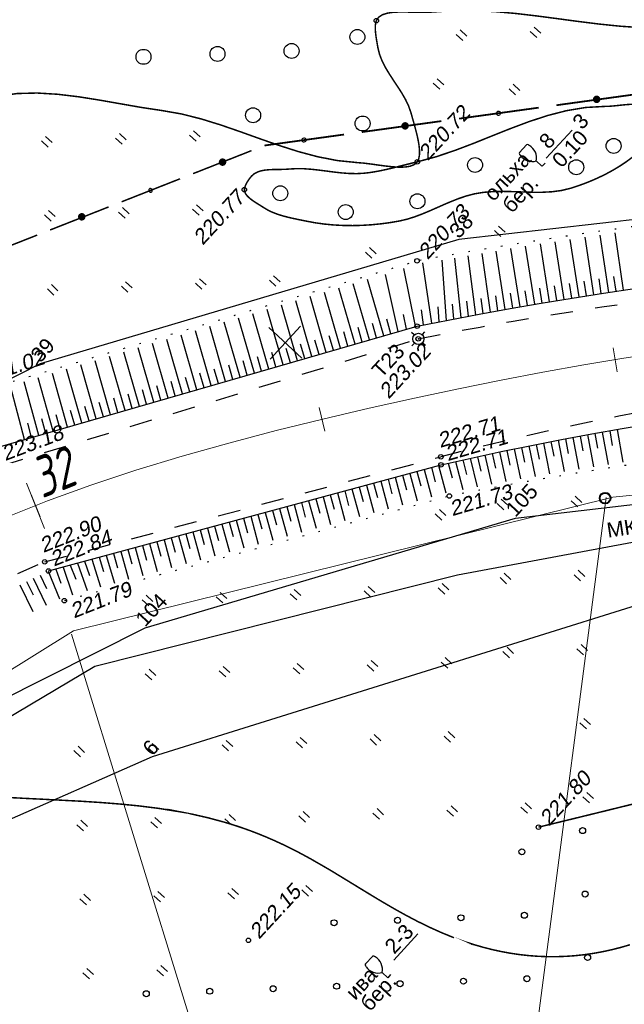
# Model space of a CAD drawing. Header units: millimetres. Extents: x -10 to 1169, y 1 to 1686.
# Tile 33 of 224: x 280 to 321, y 520 to 586. Entities that reach past the tile are written whole.
import ezdxf
from ezdxf.enums import TextEntityAlignment as Align
from ezdxf.lldxf.tags import DXFTag

# ---------------------------------------------------------------- set-up
doc = ezdxf.new("R2010")
doc.units = ezdxf.units.MM
for name, pattern in [('ADOT1', [1, 0, -1]), ('AHIDDEN1', [2, 0.5, -1.5]), ('AHIDDEN2', [3, 1.5, -1.5]), ('CONTI', [0]), ('PHANTOM2', [1.25, 0.625, -0.125, 0.125, -0.125, 0.125, -0.125])]:
    doc.linetypes.add(name, pattern=pattern)
for name, color, linetype in [('CONTURS', 7, 'Continuous'), ('COORDS', 7, 'Continuous'), ('IZOLINES', 32, 'Continuous'), ('PDIGIT', 170, 'Continuous'), ('PICKETS', 7, 'Continuous'), ('STATIONS', 7, 'Continuous'), ('ОБЪЕКТЫ_АВТОДОРОГ', 7, 'Continuous'), ('УЧАСТКИ', 7, 'Continuous')]:
    doc.layers.add(name, color=color, linetype=linetype)
doc.layers.add('СВЯЗЬ', color=170, linetype='Связь', lineweight=30)
doc.styles.add('GPR', font='isocpeui.ttf', dxfattribs={"width": 0.8})
doc.styles.get("Standard").update_dxf_attribs({"font": 'arial.ttf'})
tags = doc.linetypes.add('газ', pattern='A,42.7,-5.08,["Г",Standard,S=2.54,R=0,X=-2.54,Y=-1.27],-3.81', length=51.59).pattern_tags.tags
tags[6] = DXFTag(74, 10)
doc.linetypes.add('Связь', pattern='A,12.5,[130,ltypeshp.shx,S=1,R=-30,X=0,Y=0.9],1,[130,ltypeshp.shx,S=1,R=-30,X=0,Y=0.9],1,[130,ltypeshp.shx,S=1,R=-30,X=0,Y=0.9],4.5', length=19)

# ---------------------------------------------------------------- blocks, each defined once
blk = doc.blocks.new('390_2')
at = {"layer": 'CONTURS', "color": 7}
for p, q in [((0.7, 3.47), (-0.69, 3.47)), ((0, 1.06), (0, 0.03)), ((0.02, 0), (0.58, 0))]:
    blk.add_line(p, q, dxfattribs=at)
at = {"layer": 'CONTURS', "color": 7, "linetype": 'Continuous'}
for centre, radius, start, end in [((1.01, 2.72), 1.95, 167.2459, 239.376), ((-19.94, 7.46), 19.52, 347.2459, 347.6983), ((-0.65, 3.26), 0.22, 101.9408, 167.6983), ((-0.69, 3.45), 0.0195, 90, 101.9408), ((-1.01, 2.72), 1.95, 300.624, 12.7541), ((0.65, 3.26), 0.22, 12.3017, 76.9673), ((19.94, 7.46), 19.52, 192.3017, 192.7541)]:
    blk.add_arc(centre, radius, start, end, dxfattribs=at)
blk = doc.blocks.new('107_1')
at = {"layer": 'CONTURS', "color": 7, "linetype": 'Continuous', "const_width": 0.5}
blk.add_lwpolyline([(-0.25, 0, 1), (0.25, 0, 1)], format="xyb", close=True, dxfattribs=at)
blk = doc.blocks.new('372')
at = {"layer": 'CONTURS'}
blk.add_circle((0, 0), 1, dxfattribs=at)
blk = doc.blocks.new('401')
at = {"layer": 'CONTURS'}
for p, q in [((0, 0), (0, 1.2)), ((0.8, 0), (0.8, 1.2))]:
    blk.add_line(p, q, dxfattribs=at)
blk = doc.blocks.new('373')
at = {"layer": 'CONTURS'}
blk.add_circle((0, 0), 0.4, dxfattribs=at)
blk = doc.blocks.new('5_1')
at = {"layer": 'STATIONS', "color": 7, "linetype": 'Continuous'}
for p, q in [((-0.78, 0), (-1.28, 0)), ((0.01, 0.77), (0.01, 1.26)), ((0.79, 0), (1.3, 0)), ((0.01, -0.77), (0.01, -1.26))]:
    blk.add_line(p, q, dxfattribs=at)
blk.add_circle((0, 0), 0.75, dxfattribs=at)
for p in [(0, 0), (0.76, 0)]:
    blk.add_point(p, dxfattribs=at)
blk = doc.blocks.new('133')
at = {"layer": 'CONTURS', "color": 7, "linetype": 'Continuous', "const_width": 0.2}
for points in [[(-11, 0), (-2, 0)], [(0, 0), (9, 0)]]:
    blk.add_lwpolyline(points, dxfattribs=at)
at = {"layer": 'CONTURS', "color": 7, "linetype": 'Continuous', "const_width": 0.5}
blk.add_lwpolyline([(-6.79, 0, 1), (-6.29, 0, 1)], format="xyb", close=True, dxfattribs=at)
blk = doc.blocks.new('пкк')
at = {"layer": 'ОБЪЕКТЫ_АВТОДОРОГ', "lineweight": 15, "ltscale": 200}
blk.add_line((-0.011, -0.822), (-0.008, 0.805), dxfattribs=at)
blk = doc.blocks.new('пк')
at = {"layer": 'ОБЪЕКТЫ_АВТОДОРОГ', "linetype": 'Continuous', "lineweight": 25, "xscale": 2, "yscale": 2, "zscale": 2}
blk.add_blockref('пкк', (0.003, 0.008), dxfattribs=at)

msp = doc.modelspace()

# ---------------------------------------------------------------- linework, layer by layer
at = {"linetype": 'Continuous', "lineweight": 40}
msp.add_circle((319.2532, 553.99455), 0.36213, dxfattribs=at)
at = {"layer": 'CONTURS', "lineweight": -2}
for p, q in [((320.48, 567.88831), (319.92342, 571.71286)), ((316.52711, 567.27644), (315.91909, 571.12932)), ((317.51442, 567.43526), (316.91787, 571.2785)), ((318.5024, 567.58986), (317.91755, 571.42703)), ((319.49081, 567.74161), (318.92061, 571.57047)), ((311.59994, 566.42658), (311.02874, 570.34814)), ((312.58394, 566.6048), (311.98265, 570.50657)), ((313.56887, 566.77771), (312.95421, 570.66414)), ((314.55425, 566.94807), (313.93534, 570.82145)), ((315.5404, 567.11395), (314.92541, 570.97575)), ((307.67183, 565.68076), (307.08245, 569.70568)), ((308.65135, 565.87369), (308.36264, 569.89328)), ((309.63372, 566.0606), (309.20392, 570.0383)), ((310.61626, 566.24666), (310.09765, 570.19164)), ((306.58352, 565.49244), (305.8056, 569.34386)), ((304.4631, 564.84309), (303.37776, 568.60162)), ((305.42247, 565.12099), (304.56753, 568.94729)), ((318.00841, 567.51256), (317.85638, 568.50094)), ((318.99661, 567.66574), (318.84762, 568.65458)), ((319.98541, 567.81496), (319.83975, 568.80429)), ((301.58086, 564.01079), (300.50265, 567.74469)), ((302.54161, 564.28822), (301.46101, 568.03033)), ((303.50235, 564.56566), (302.41939, 568.31598)), ((314.06156, 566.86289), (313.90456, 567.85049)), ((315.04733, 567.03101), (314.8898, 568.01853)), ((316.03376, 567.1952), (315.87718, 568.18286)), ((317.02076, 567.35585), (316.86613, 568.34382)), ((299.65937, 563.45593), (298.58591, 567.1734)), ((300.62011, 563.73336), (299.54428, 567.45904)), ((310.12499, 566.15363), (310.00613, 567.14654)), ((311.1081, 566.33662), (310.97088, 567.32716)), ((312.09194, 566.51569), (311.94372, 567.50465)), ((313.0764, 566.69126), (312.92215, 567.67929)), ((297.73788, 562.90106), (296.6692, 566.60212)), ((298.69862, 563.1785), (297.62755, 566.88776)), ((307.12562, 565.58503), (306.98265, 566.57476)), ((308.16083, 565.77675), (308.10683, 566.77529)), ((309.14254, 565.96715), (309.05305, 566.96313)), ((294.85564, 562.06877), (293.79422, 565.74523)), ((295.81639, 562.3462), (294.75253, 566.03085)), ((296.77713, 562.62363), (295.71086, 566.31648)), ((304.94347, 564.9818), (304.66604, 565.94255)), ((305.97666, 565.28875), (305.77536, 566.26828)), ((292.93415, 561.5139), (291.87773, 565.17401)), ((293.8949, 561.79134), (292.83595, 565.45961)), ((302.06123, 564.14951), (301.7838, 565.11025)), ((303.02198, 564.42694), (302.74455, 565.38769)), ((303.98272, 564.70437), (303.70529, 565.66512)), ((291.01266, 560.95904), (289.96156, 564.60289)), ((291.97341, 561.23647), (290.91959, 564.88843)), ((300.13974, 563.59464), (299.86232, 564.55539)), ((301.10049, 563.87208), (300.82306, 564.83282)), ((289.09117, 560.40418), (288.0461, 564.03199)), ((290.05192, 560.68161), (289.0037, 564.3174)), ((298.21825, 563.03978), (297.94083, 564.00053)), ((299.179, 563.31721), (298.90157, 564.27796)), ((286.20894, 559.57188), (285.17648, 563.17669)), ((287.16968, 559.84931), (286.13225, 563.46156)), ((288.13043, 560.12674), (287.08888, 563.74669)), ((295.33602, 562.20748), (295.05863, 563.16824)), ((296.29676, 562.48492), (296.01936, 563.44567)), ((297.25751, 562.76235), (296.98009, 563.7231)), ((284.28745, 559.01702), (283.2695, 562.60832)), ((285.24819, 559.29445), (284.22201, 562.89222)), ((293.41453, 561.65262), (293.13719, 562.61339)), ((294.37527, 561.93005), (294.09791, 562.89082)), ((282.36595, 558.46215), (281.37473, 562.04361)), ((283.3267, 558.73958), (282.31992, 562.32531)), ((291.49303, 561.09776), (291.21583, 562.05857)), ((292.45378, 561.37519), (292.1765, 562.33598)), ((280.44446, 557.90729), (279.50741, 561.48715)), ((281.40521, 558.18472), (280.43613, 561.76389)), ((288.6108, 560.26546), (288.33414, 561.22643)), ((289.57154, 560.54289), (289.29462, 561.50378)), ((290.53229, 560.82032), (290.2552, 561.78117)), ((286.68931, 559.7106), (286.41362, 560.67184)), ((287.65005, 559.98803), (287.37378, 560.94911)), ((283.80707, 558.8783), (283.53556, 559.84073)), ((284.76782, 559.15573), (284.49432, 560.1176)), ((285.72856, 559.43316), (285.45375, 560.39466)), ((281.88558, 558.32344), (281.62154, 559.28795)), ((282.84633, 558.60087), (282.5778, 559.56414)), ((280.92484, 558.046), (280.66755, 559.01234)), ((319.55705, 558.50009), (319.73023, 557.5152)), ((320.04948, 558.58676), (320.42795, 556.40442)), ((316.11432, 557.86971), (316.52055, 555.77949)), ((316.60569, 557.96218), (316.79378, 556.98002)), ((317.09707, 558.05464), (317.49609, 555.94004)), ((317.58865, 558.14602), (317.77165, 557.1629)), ((318.08023, 558.23739), (318.47302, 556.09835)), ((318.57242, 558.32541), (318.75048, 557.34139)), ((319.06461, 558.41342), (319.44984, 556.25277)), ((313.17242, 557.28227), (313.59937, 555.27682)), ((313.66217, 557.38303), (313.86726, 556.40428)), ((314.15191, 557.48378), (314.57178, 555.44807)), ((314.64243, 557.58067), (314.84142, 556.60067)), ((315.13295, 557.67757), (315.54531, 555.61461)), ((315.62364, 557.77364), (315.81701, 556.79252)), ((309.75051, 556.54736), (309.99141, 555.57681)), ((310.23824, 556.65742), (310.69986, 554.7504)), ((310.72694, 556.76312), (310.95667, 555.78987)), ((311.21564, 556.86882), (311.66239, 554.92748)), ((311.7044, 556.97424), (311.92436, 555.99873)), ((312.19316, 557.07966), (312.62949, 555.10463)), ((312.68279, 557.18096), (312.89474, 556.20368)), ((307.1586, 555.91212), (307.65398, 554.07908)), ((307.64128, 556.04257), (307.90217, 555.0772)), ((308.12397, 556.17301), (308.61895, 554.34143)), ((308.77504, 556.32722), (309.02746, 555.35961)), ((309.26277, 556.43729), (309.73862, 554.56747)), ((304.74518, 555.25989), (305.00607, 554.29453)), ((305.22786, 555.39034), (305.72403, 553.55439)), ((305.71055, 555.52078), (305.97144, 554.55542)), ((306.19323, 555.65123), (306.689, 553.81674)), ((306.67591, 555.78168), (306.9368, 554.81631)), ((302.33176, 554.60766), (302.8291, 552.76736)), ((302.81444, 554.73811), (303.07533, 553.77274)), ((303.29712, 554.86856), (303.79408, 553.0297)), ((303.77981, 554.999), (304.0407, 554.03363)), ((304.26249, 555.12945), (304.75905, 553.29205)), ((299.91834, 553.95544), (300.17923, 552.99007)), ((300.40102, 554.08588), (300.89915, 552.24266)), ((300.8837, 554.21633), (301.1446, 553.25096)), ((301.36639, 554.34677), (301.86413, 552.50501)), ((301.84907, 554.47722), (302.10996, 553.51185)), ((297.50492, 553.30321), (298.00423, 551.45563)), ((297.9876, 553.43365), (298.24849, 552.46829)), ((298.47028, 553.5641), (298.96921, 551.71797)), ((298.95297, 553.69454), (299.21386, 552.72918)), ((299.43565, 553.82499), (299.93418, 551.98032)), ((295.0915, 552.65098), (295.35241, 551.68562)), ((295.57418, 552.78142), (296.07431, 550.93095)), ((296.05686, 552.91187), (296.31777, 551.94651)), ((296.53955, 553.04232), (297.03927, 551.19329)), ((297.02223, 553.17276), (297.28313, 552.2074)), ((292.67808, 551.99875), (293.17963, 550.14397)), ((293.16076, 552.1292), (293.42176, 551.16386)), ((293.64344, 552.25964), (294.14447, 550.40628)), ((294.12613, 552.39009), (294.38707, 551.42473)), ((294.60881, 552.52053), (295.10937, 550.66861)), ((290.26465, 551.34652), (290.52642, 550.38139)), ((290.74734, 551.47697), (291.25052, 549.61951)), ((291.23002, 551.60741), (291.49135, 550.64216)), ((291.71271, 551.73786), (292.21494, 549.88171)), ((292.19539, 551.8683), (292.4565, 550.903)), ((287.85123, 550.69429), (288.36344, 548.83461)), ((288.33392, 550.82474), (288.5983, 549.86032)), ((288.8166, 550.95518), (289.32393, 549.09573)), ((289.29929, 551.08563), (289.56192, 550.12073)), ((289.78197, 551.21608), (290.28667, 549.35747)), ((285.43781, 550.04206), (285.72643, 549.08462)), ((285.9205, 550.17251), (286.4604, 548.31719)), ((286.40318, 550.30296), (286.67798, 549.34145)), ((286.88587, 550.4334), (287.40743, 548.57469)), ((287.36855, 550.56385), (287.63641, 549.60039)), ((283.02969, 549.38856), (283.66168, 547.53157)), ((283.50708, 549.52028), (283.8768, 548.59114)), ((283.98976, 549.65073), (284.63829, 547.82113)), ((284.47245, 549.78117), (284.78848, 548.83242)), ((284.95513, 549.91162), (285.53133, 548.06447)), ((281.03975, 548.64181), (281.90181, 546.85063)), ((281.49088, 548.85741), (281.92331, 547.95575)), ((282.03397, 549.11239), (282.79847, 547.27357)), ((282.55126, 549.26143), (282.89148, 548.32108)), ((280.1375, 548.21061), (281.00373, 546.42538)), ((280.58862, 548.42621), (281.02373, 547.52583))]:
    msp.add_line(p, q, dxfattribs=at)
at = {"layer": 'CONTURS', "color": 1, "linetype": 'газ', "lineweight": 15}
for p, q in [((319.76331, 554.05558), (337.59523, 555.94883)), ((283.73589, 545.13501), (319.76331, 554.05558)), ((254.88594, 527.18083), (283.73589, 545.13501))]:
    msp.add_line(p, q, dxfattribs=at)
at = {"layer": 'CONTURS', "color": 0, "linetype": 'CONTI', "lineweight": 15}
for p, q in [((319.33127, 554.03975), (314.43065, 516.51282)), ((283.59603, 544.89664), (293.73762, 511.97254))]:
    msp.add_line(p, q, dxfattribs=at)
at = {"layer": 'CONTURS', "linetype": 'AHIDDEN1', "const_width": 0.1, "flags": 128}
for points in [[(257.97884, 563.64613), (258.39453, 563.97784), (258.80927, 564.31064), (259.22305, 564.64455), (259.63588, 564.97957), (260.04776, 565.31568), (260.45869, 565.65289), (260.86866, 565.99121), (261.27769, 566.33062), (261.68576, 566.67114), (262.09287, 567.01276), (263.28947, 568.03914), (264.46897, 569.0852), (265.6351, 570.14666), (266.7916, 571.21923), (267.94222, 572.29864), (269.09068, 573.38062), (270.24072, 574.46088), (271.39609, 575.53515), (272.56051, 576.59914), (273.73773, 577.64858), (273.9939, 577.87875), (274.24799, 578.11501), (274.50096, 578.35466), (274.7538, 578.595), (275.00749, 578.83332), (275.26299, 579.06692), (275.5213, 579.29308), (275.78339, 579.50912), (276.05024, 579.71232), (276.32282, 579.89998), (277.44485, 580.47796), (278.65848, 580.8432), (279.94675, 581.02726), (281.29271, 581.06169), (282.67941, 580.97805), (284.08992, 580.80791), (285.50727, 580.5828), (286.91452, 580.3343), (288.29473, 580.09395), (289.63094, 579.89331), (290.95286, 579.66175), (292.26205, 579.33127), (293.56202, 578.92927), (294.85623, 578.48313), (296.14817, 578.02024), (297.44132, 577.56798), (298.73916, 577.15376), (300.04518, 576.80494), (301.36284, 576.54893), (302.69565, 576.41311), (303.11617, 576.37865), (303.57248, 576.32239), (304.04952, 576.25579), (304.53219, 576.1903), (305.00543, 576.13741), (305.45416, 576.10856), (305.86329, 576.11523), (306.21777, 576.16887), (306.5025, 576.28095), (306.7024, 576.46294), (306.7995, 576.67242), (306.84598, 576.93294), (306.84927, 577.23505), (306.81679, 577.56925), (306.75596, 577.92609), (306.6742, 578.29608), (306.57894, 578.66976), (306.4776, 579.03765), (306.3776, 579.39029), (306.28636, 579.71819), (306.12929, 580.17619), (305.91991, 580.61886), (305.67244, 581.05024), (305.4011, 581.4744), (305.12012, 581.89539), (304.84372, 582.31726), (304.58614, 582.74405), (304.36159, 583.17983), (304.1843, 583.62864), (304.0685, 584.09453), (304.03715, 584.27468), (304.00376, 584.46346), (303.97084, 584.65761), (303.94091, 584.85389), (303.91646, 585.04902), (303.90001, 585.23974), (303.89407, 585.42279), (303.90114, 585.59492), (303.92373, 585.75286), (303.96435, 585.89335), (304.12085, 586.12776), (304.36815, 586.29126), (304.69025, 586.39571), (305.07116, 586.45299), (305.49488, 586.47497), (305.94541, 586.47352), (306.40674, 586.46053), (306.86289, 586.44785), (307.29785, 586.44736), (307.69563, 586.47095), (309.08672, 586.56658), (310.48106, 586.57107), (311.87811, 586.50195), (313.27732, 586.37674), (314.67818, 586.21299), (316.08013, 586.02823), (317.48265, 585.83999), (318.8852, 585.66581), (320.28724, 585.52323), (321.68825, 585.42978), (324.9638, 585.36266), (328.24627, 585.43018), (331.53319, 585.59385), (334.82208, 585.81519), (338.11045, 586.0557), (341.39582, 586.27688), (344.67573, 586.44026), (347.94769, 586.50733), (351.20921, 586.4396), (354.45783, 586.19859), (356.70954, 585.89058), (358.95246, 585.46322), (361.18886, 584.95032), (363.42105, 584.38568), (365.65131, 583.80311), (367.88194, 583.23641), (370.11522, 582.7194), (372.35345, 582.28586), (374.59891, 581.96962), (376.85391, 581.80448), (378.45994, 581.79303), (380.06946, 581.85832), (381.68187, 581.98304), (383.29658, 582.14989), (384.913, 582.34158), (386.53055, 582.54079), (388.14863, 582.73023), (389.76667, 582.89259), (391.38406, 583.01057), (393.00023, 583.06687), (394.89821, 582.99079), (396.8236, 582.7543), (398.76475, 582.41376), (400.70998, 582.02555), (402.64764, 581.64605), (404.56604, 581.33164), (406.45353, 581.13868), (408.29844, 581.12356), (410.0891, 581.34266), (411.81385, 581.85234), (412.44237, 582.12567), (413.06233, 582.43596), (413.67504, 582.77696), (414.28187, 583.14242), (414.88415, 583.52611), (415.48321, 583.92178), (416.08039, 584.32319), (416.67705, 584.7241), (417.27451, 585.11826), (417.87412, 585.49944), (418.53276, 585.89963), (419.19844, 586.2922), (419.86763, 586.68123), (420.53683, 587.07077), (421.20253, 587.46489), (421.86123, 587.86765), (422.50941, 588.28311), (423.14356, 588.71534), (423.76018, 589.16839), (424.35576, 589.64633), (424.89263, 590.10981), (425.41842, 590.58658), (425.9331, 591.07666), (426.4367, 591.58004), (426.92919, 592.09671), (427.4106, 592.62668), (427.8809, 593.16996), (428.34011, 593.72653), (428.78823, 594.29641), (429.22525, 594.87958)], [(322.88394, 578.60776), (322.88342, 578.73432), (322.86613, 578.87019), (322.83402, 579.01237), (322.78907, 579.15789), (322.73325, 579.30375), (322.66853, 579.44695), (322.59687, 579.58452), (322.52025, 579.71345), (322.44062, 579.83076), (322.35997, 579.93346), (322.15756, 580.10752), (321.90888, 580.22221), (321.62217, 580.28725), (321.30568, 580.31234), (320.96766, 580.30721), (320.61636, 580.28157), (320.26001, 580.24513), (319.90688, 580.2076), (319.5652, 580.1787), (319.24323, 580.16815), (317.95825, 580.09725), (316.68966, 579.88715), (315.43389, 579.5651), (314.18736, 579.1583), (312.9465, 578.694), (311.70775, 578.19943), (310.46754, 577.7018), (309.22229, 577.22836), (307.96843, 576.80633), (306.7024, 576.46294), (306.34998, 576.37878), (305.9975, 576.29099), (305.64485, 576.2016), (305.29195, 576.11269), (304.93868, 576.02631), (304.58495, 575.94451), (304.23066, 575.86936), (303.87571, 575.8029), (303.52001, 575.7472), (303.16344, 575.70431), (302.66483, 575.67635), (302.16345, 575.68585), (301.65997, 575.72343), (301.15506, 575.77966), (300.64937, 575.84516), (300.14358, 575.91052), (299.63835, 575.96633), (299.13434, 576.00319), (298.63222, 576.01171), (298.13264, 575.98247), (297.87415, 575.96423), (297.60322, 575.9568), (297.32529, 575.95384), (297.0458, 575.949), (296.77019, 575.93593), (296.5039, 575.90828), (296.25236, 575.85969), (296.02101, 575.78383), (295.8153, 575.67433), (295.64065, 575.52485), (295.57455, 575.44933), (295.5072, 575.36544), (295.44047, 575.27492), (295.37625, 575.17955), (295.3164, 575.08106), (295.2628, 574.98122), (295.21732, 574.88179), (295.18182, 574.78451), (295.15819, 574.69114), (295.1483, 574.60344), (295.16829, 574.46328), (295.23158, 574.32726), (295.33106, 574.19554), (295.45957, 574.06824), (295.61, 573.94551), (295.77519, 573.82748), (295.94801, 573.7143), (296.12133, 573.60611), (296.28801, 573.50304), (296.44092, 573.40523), (296.69154, 573.25497), (296.95554, 573.12465), (297.23071, 573.01179), (297.51487, 572.91392), (297.8058, 572.82854), (298.10131, 572.75318), (298.39919, 572.68536), (298.69725, 572.6226), (298.99328, 572.56241), (299.28508, 572.50231), (299.89241, 572.38955), (300.50923, 572.30429), (301.13317, 572.24568), (301.76183, 572.21286), (302.39284, 572.205), (303.02382, 572.22124), (303.6524, 572.26073), (304.27618, 572.32264), (304.8928, 572.4061), (305.49987, 572.51028), (306.01135, 572.63016), (306.51589, 572.78788), (307.0152, 572.97438), (307.51101, 573.18056), (308.00502, 573.39737), (308.49897, 573.61571), (308.99456, 573.82652), (309.49352, 574.0207), (309.99757, 574.18919), (310.50842, 574.32291), (311.13949, 574.42788), (311.78331, 574.47828), (312.43618, 574.48896), (313.09438, 574.47476), (313.75421, 574.45051), (314.41195, 574.43108), (315.06389, 574.43131), (315.70632, 574.46603), (316.33554, 574.5501), (316.94782, 574.69836), (317.42603, 574.85403), (317.90551, 575.02794), (318.38349, 575.22021), (318.85721, 575.43093), (319.32393, 575.66022), (319.78086, 575.90817), (320.22526, 576.17489), (320.65436, 576.46048), (321.0654, 576.76505), (321.45562, 577.0887), (321.61991, 577.22562), (321.79836, 577.3644), (321.98389, 577.50558), (322.16938, 577.64972), (322.34773, 577.79738), (322.51185, 577.94911), (322.65463, 578.10545), (322.76897, 578.26698), (322.84777, 578.43423), (322.88394, 578.60776)], [(314.80166, 532.01277), (316.73886, 532.48306), (318.67527, 532.95645), (320.61087, 533.43294), (322.54567, 533.91254), (324.47966, 534.39523), (326.41285, 534.88102), (328.34523, 535.36991), (330.27681, 535.8619), (332.20759, 536.35699), (334.13756, 536.85518), (336.21996, 537.43308), (338.29564, 538.07013), (340.36708, 538.74252), (342.43675, 539.42648), (344.50713, 540.09819), (346.5807, 540.73387), (348.65993, 541.30973), (350.74731, 541.80198), (352.84531, 542.18681), (354.9564, 542.44045), (356.80618, 542.52837), (358.66563, 542.49642), (360.53299, 542.37138), (362.40649, 542.18004), (364.28435, 541.9492), (366.16481, 541.70565), (368.04609, 541.47618), (369.92643, 541.28758), (371.80404, 541.16664), (373.67717, 541.14016), (375.34163, 541.20613), (377.00667, 541.33927), (378.67194, 541.52162), (380.33704, 541.73523), (382.00161, 541.96217), (383.66528, 542.18448), (385.32767, 542.38421), (386.9884, 542.54342), (388.6471, 542.64416), (390.3034, 542.66848), (392.97479, 542.52407), (395.6361, 542.18495), (398.28995, 541.69583), (400.93893, 541.10142), (403.58563, 540.44641), (406.23266, 539.77551), (408.88262, 539.13343), (411.5381, 538.56487), (414.20171, 538.11454), (416.87604, 537.82714), (419.16966, 537.75214), (421.48498, 537.82265), (423.81415, 537.9945), (426.14931, 538.2235), (428.4826, 538.46545), (430.80617, 538.67617), (433.11216, 538.81147), (435.39273, 538.82716), (437.64, 538.67905), (439.84614, 538.32296), (441.99683, 537.70493), (444.09218, 536.84084), (446.14612, 535.79118), (448.1726, 534.61647), (450.18555, 533.37721), (452.19894, 532.13391), (454.22669, 530.94707), (456.28276, 529.8772), (458.38108, 528.98481), (460.53561, 528.33041), (462.59042, 527.97893), (464.70208, 527.83971), (466.85487, 527.8572), (469.0331, 527.97586), (471.22107, 528.14015), (473.40308, 528.29453), (475.56344, 528.38346), (477.68645, 528.35138), (479.7564, 528.14277), (481.7576, 527.70208), (483.93959, 526.88106), (486.02587, 525.77396), (488.03954, 524.44624), (490.00371, 522.96336), (491.94149, 521.39077), (493.87599, 519.79392), (495.83032, 518.23827), (497.8276, 516.78927), (499.89092, 515.51237), (502.04341, 514.47304), (504.12695, 513.71053), (506.26424, 513.08026), (508.44534, 512.55709), (510.66032, 512.11589), (512.89924, 511.7315), (515.15217, 511.3788), (517.40916, 511.03263), (519.66028, 510.66786), (521.89559, 510.25935), (524.10517, 509.78195), (528.57351, 508.6529), (533.01459, 507.41252), (537.43551, 506.09021), (541.84338, 504.71538), (546.24529, 503.31741), (550.64836, 501.92571), (555.05968, 500.56968), (559.48636, 499.27873), (563.9355, 498.08224), (568.4142, 497.00963), (571.19497, 496.40947), (573.98359, 495.8419), (576.77882, 495.30199), (579.57942, 494.7848), (582.38414, 494.28539), (585.19175, 493.79885), (588.001, 493.32024), (590.81065, 492.84461), (593.61945, 492.36705), (596.42618, 491.88263), (598.64905, 491.50286), (600.87432, 491.13598), (603.10117, 490.7777), (605.3288, 490.42375), (607.5564, 490.06987), (609.78317, 489.71177), (612.00831, 489.34519), (614.231, 488.96584), (616.45045, 488.56946), (618.66585, 488.15178), (620.44546, 487.7971), (622.22212, 487.42715), (623.99647, 487.04533), (625.7692, 486.65503), (627.54097, 486.25966), (629.31243, 485.8626), (631.08427, 485.46725), (632.85713, 485.07702), (632.99796, 485.04672)]]:
    msp.add_lwpolyline(points, dxfattribs=at)
at = {"layer": 'CONTURS'}
for points in [[(315.32157, 576.71246), (317.04138, 578.57367)], [(305.12642, 523.12786), (306.74302, 524.87737)]]:
    msp.add_lwpolyline(points, dxfattribs=at)
at = {"layer": 'CONTURS', "linetype": 'ADOT1', "flags": 128}
for points in [[(508.67226, 543.94972), (505.77349, 545.33856), (502.86273, 546.69392), (499.93996, 548.01582), (497.0052, 549.30425), (494.05843, 550.55921), (491.09967, 551.78069), (488.1289, 552.96871), (485.14614, 554.12326), (482.15138, 555.24433), (479.14462, 556.33194), (476.41902, 557.2781), (473.67941, 558.1872), (470.9276, 559.06345), (468.16542, 559.91106), (465.39468, 560.73423), (462.61722, 561.53717), (459.83486, 562.32409), (457.04941, 563.0992), (454.26271, 563.8667), (451.47658, 564.6308), (449.72726, 565.12554), (447.97964, 565.64192), (446.23237, 566.16843), (444.4841, 566.69356), (442.73347, 567.20579), (440.97912, 567.69361), (439.2197, 568.14551), (437.45385, 568.54997), (435.68022, 568.89548), (433.89744, 569.17053), (432.24929, 569.33007), (430.58913, 569.39264), (428.91997, 569.38405), (427.24478, 569.33012), (425.56653, 569.25666), (423.88823, 569.18947), (422.21283, 569.15438), (420.54333, 569.17719), (418.88272, 569.28371), (417.23396, 569.49976), (417.12383, 569.51872), (417.01373, 569.53804), (416.90366, 569.55768), (416.79361, 569.57756), (416.68358, 569.59761), (416.57357, 569.61779), (416.46356, 569.63801), (416.35355, 569.65822), (416.24353, 569.67834), (416.1335, 569.69833), (414.01456, 570.09813), (411.89889, 570.524), (409.78529, 570.96593), (407.67259, 571.41389), (405.55959, 571.85788), (403.44511, 572.28787), (401.32797, 572.69385), (399.20698, 573.0658), (397.08096, 573.39371), (394.94872, 573.66756), (392.72155, 573.89218), (390.48812, 574.06446), (388.24952, 574.19257), (386.00681, 574.2847), (383.76108, 574.349), (381.5134, 574.39366), (379.26484, 574.42684), (377.0165, 574.45673), (374.76943, 574.49148), (372.52472, 574.53927), (370.33317, 574.59834), (368.14087, 574.66135), (365.94809, 574.72415), (363.75507, 574.78259), (361.56207, 574.8325), (359.36936, 574.86975), (357.17718, 574.89016), (354.98579, 574.8896), (352.79545, 574.8639), (350.6064, 574.80892), (348.07254, 574.71036), (345.53871, 574.58055), (343.00529, 574.42164), (340.47269, 574.23574), (337.94129, 574.02499), (335.4115, 573.79153), (332.88371, 573.53748), (330.3583, 573.26497), (327.83569, 572.97615), (325.31625, 572.67314), (323.44707, 572.43808), (321.57914, 572.19244), (319.71246, 571.93624), (317.84702, 571.66947), (315.98283, 571.39214), (314.11989, 571.10423), (312.25819, 570.80575), (310.39774, 570.4967), (308.53853, 570.17708), (306.68057, 569.84689)], [(277.59072, 561.17659), (306.68057, 569.84689)], [(504.71937, 528.05038), (502.86084, 528.91702), (500.99857, 529.77445), (499.13254, 530.62267), (497.26277, 531.46166), (495.38925, 532.29144), (493.51198, 533.11201), (491.63097, 533.92335), (489.74621, 534.72548), (487.8577, 535.5184), (485.96544, 536.30209), (483.44399, 537.34409), (480.92105, 538.39006), (478.39442, 539.4313), (475.86188, 540.45911), (473.32123, 541.46478), (470.77026, 542.43962), (468.20675, 543.37492), (465.6285, 544.26199), (463.03329, 545.09212), (460.41892, 545.8566), (459.53099, 546.10338), (458.64175, 546.34962), (457.75109, 546.59334), (456.85887, 546.83254), (455.96496, 547.06523), (455.06924, 547.28941), (454.17157, 547.5031), (453.27183, 547.70431), (452.36989, 547.89103), (451.46562, 548.06127), (450.3798, 548.23384), (449.28814, 548.37105), (448.19191, 548.48081), (447.09236, 548.57103), (445.99075, 548.64963), (444.88833, 548.72451), (443.78635, 548.80359), (442.68608, 548.89477), (441.58876, 549.00597), (440.49565, 549.1451), (439.76679, 549.25133), (439.03827, 549.36184), (438.31019, 549.47659), (437.58265, 549.59559), (436.85575, 549.7188), (436.12959, 549.84621), (435.40426, 549.97782), (434.67987, 550.1136), (433.9565, 550.25353), (433.23426, 550.39761), (431.90436, 550.70335), (430.58409, 551.0671), (429.27066, 551.47015), (427.96126, 551.89375), (426.65305, 552.31917), (425.34325, 552.72769), (424.02903, 553.10057), (422.70757, 553.41909), (421.37608, 553.66452), (420.03173, 553.81812), (419.51003, 553.84256), (418.98543, 553.84274), (418.45878, 553.826), (417.93091, 553.79969), (417.40268, 553.77116), (416.87492, 553.74776), (416.34848, 553.73682), (415.8242, 553.7457), (415.30293, 553.78175), (414.78552, 553.85231), (414.67401, 553.87289), (414.56272, 553.89527), (414.45158, 553.91901), (414.34055, 553.94371), (414.22957, 553.96894), (414.1186, 553.9943), (414.00757, 554.01937), (413.89644, 554.04372), (413.78515, 554.06695), (413.67365, 554.08864), (413.26471, 554.15615), (412.85351, 554.20896), (412.44053, 554.25008), (412.02623, 554.28258), (411.6111, 554.3095), (411.1956, 554.33387), (410.78022, 554.35874), (410.36541, 554.38715), (409.95166, 554.42214), (409.53945, 554.46676), (407.94772, 554.71237), (406.36971, 555.04332), (404.80231, 555.43943), (403.24239, 555.88049), (401.68681, 556.34631), (400.13245, 556.81671), (398.5762, 557.27147), (397.01491, 557.69041), (395.44547, 558.05334), (393.86475, 558.34006), (391.74977, 558.61441), (389.62289, 558.80438), (387.4862, 558.92416), (385.34178, 558.98789), (383.19172, 559.00975), (381.0381, 559.00391), (378.88301, 558.98454), (376.72852, 558.96579), (374.57674, 558.96185), (372.42973, 558.98686), (370.23907, 559.03772), (368.04768, 559.09648), (365.85583, 559.15791), (363.66381, 559.21681), (361.47188, 559.26797), (359.28032, 559.30616), (357.08941, 559.32619), (354.89941, 559.32284), (352.71061, 559.29089), (350.52327, 559.22513), (348.37538, 559.12928), (346.22753, 559.00866), (344.08004, 558.86492), (341.93325, 558.69974), (339.78746, 558.51479), (337.64302, 558.31174), (335.50024, 558.09224), (333.35945, 557.85799), (331.22098, 557.61063), (329.08514, 557.35184), (327.05314, 557.09351), (325.02284, 556.82127), (322.99425, 556.53513), (320.96737, 556.23509), (318.94219, 555.92116), (316.91873, 555.59332), (314.89696, 555.25158), (312.87691, 554.89595), (310.85856, 554.52641), (308.84192, 554.14297)], [(283.1159, 547.1489), (308.84192, 554.14297)]]:
    msp.add_lwpolyline(points, dxfattribs=at)
at = {"layer": 'CONTURS', "linetype": 'AHIDDEN2', "flags": 128}
for points in [[(306.76307, 564.63896), (308.82983, 565.04327), (310.89858, 565.42933), (312.96935, 565.79715), (315.04213, 566.14673), (317.11691, 566.47806), (319.1937, 566.79115), (321.2725, 567.086), (323.35331, 567.3626), (325.43613, 567.62096), (327.52095, 567.86107), (329.67087, 568.08517), (331.82412, 568.2835), (333.98018, 568.45883), (336.13855, 568.61389), (338.2987, 568.75143), (340.46012, 568.8742), (342.6223, 568.98494), (344.78472, 569.08641), (346.94687, 569.18134), (349.10823, 569.27249), (351.48773, 569.36696), (353.86826, 569.4512), (356.24958, 569.52431), (358.63148, 569.58537), (361.01374, 569.63346), (363.39612, 569.66767), (365.7784, 569.68708), (368.16035, 569.69078), (370.54176, 569.67785), (372.92239, 569.64737), (375.2388, 569.60427), (377.5561, 569.55076), (379.87381, 569.48506), (382.19145, 569.40536), (384.50853, 569.30989), (386.82457, 569.19684), (389.13908, 569.06443), (391.45157, 568.91087), (393.76157, 568.73437), (396.06858, 568.53314), (398.08333, 568.33253), (400.09603, 568.10772), (402.10695, 567.86235), (404.11636, 567.60005), (406.12455, 567.32446), (408.13176, 567.03921), (410.13828, 566.74794), (412.14438, 566.45428), (414.15033, 566.16187), (416.1564, 565.87434), (418.6348, 565.53229), (421.11639, 565.20196), (423.59946, 564.87598), (426.08232, 564.54698), (428.56326, 564.20758), (431.04059, 563.85041), (433.5126, 563.46809), (435.97758, 563.05325), (438.43385, 562.5985), (440.87969, 562.09649), (443.18099, 561.58439), (445.47654, 561.04547), (447.76633, 560.47975), (450.05037, 559.88722), (452.32865, 559.26788), (454.60118, 558.62173), (456.86796, 557.94877), (459.12898, 557.249), (461.38424, 556.52242), (463.63375, 555.76903)], [(486.03847, 539.48873), (483.63286, 540.66095), (481.21377, 541.78848), (478.78121, 542.87132), (476.33518, 543.90946), (473.87567, 544.90292), (471.40268, 545.85169), (468.91623, 546.75577), (466.41629, 547.61516), (463.90288, 548.42986), (461.376, 549.19986), (459.17115, 549.81613), (456.94921, 550.37583), (454.71316, 550.88884), (452.466, 551.36501), (450.21072, 551.8142), (447.95031, 552.24627), (445.68775, 552.67108), (443.42605, 553.09849), (441.16819, 553.53835), (438.91716, 554.00053), (436.51405, 554.52154), (434.11354, 555.05923), (431.71444, 555.6061), (429.31557, 556.15468), (426.91574, 556.69749), (424.51377, 557.22703), (422.10847, 557.73583), (419.69865, 558.2164), (417.28313, 558.66126), (414.86072, 559.06293), (412.83778, 559.36522), (410.8106, 559.64463), (408.77977, 559.90331), (406.74589, 560.14342), (404.70955, 560.36712), (402.67133, 560.57658), (400.63183, 560.77395), (398.59164, 560.96138), (396.55135, 561.14105), (394.51155, 561.31512), (392.32372, 561.49145), (390.13437, 561.65249), (387.94371, 561.79952), (385.75196, 561.93388), (383.55933, 562.05686), (381.36604, 562.16979), (379.17231, 562.27396), (376.97835, 562.37069), (374.78438, 562.46129), (372.59062, 562.54707), (370.32163, 562.63797), (368.05135, 562.73357), (365.7802, 562.82827), (363.50859, 562.91641), (361.23694, 562.99238), (358.96566, 563.05055), (356.69518, 563.08528), (354.42589, 563.09094), (352.15823, 563.06192), (349.8926, 562.99257), (347.71493, 562.89142), (345.53643, 562.76401), (343.35789, 562.61082), (341.18008, 562.43235), (339.00376, 562.22907), (336.82973, 562.00147), (334.65874, 561.75004), (332.49158, 561.47526), (330.32902, 561.17762), (328.17183, 560.85761), (326.16826, 560.5393), (324.16777, 560.20063), (322.17038, 559.84159), (320.17607, 559.46218), (318.18486, 559.0624), (316.19674, 558.64226), (314.2117, 558.20176), (312.22976, 557.74088), (310.25091, 557.25964), (308.27515, 556.75803)], [(251.2757, 532.81341), (252.12488, 533.40595), (253.97563, 534.67054), (255.84098, 535.91066), (257.72413, 537.12076), (259.62828, 538.29526), (261.75895, 539.56081), (263.90622, 540.79861), (266.0701, 542.00867), (268.25057, 543.19099), (270.44766, 544.34557), (272.66134, 545.47241), (274.89162, 546.57151), (277.13851, 547.64287), (279.402, 548.68649), (281.6821, 549.70237)]]:
    msp.add_lwpolyline(points, dxfattribs=at)
at = {"layer": 'CONTURS', "linetype": 'Continuous', "flags": 128}
for points in [[(306.6893, 565.48594), (308.75844, 565.89485), (310.82957, 566.28705), (312.90269, 566.66253), (314.9778, 567.0213), (317.0549, 567.36336), (319.13399, 567.68869), (321.21507, 567.99732)], [(308.2873, 556.21716), (310.29688, 556.67066), (312.309, 557.10464), (314.32368, 557.51912), (316.34092, 557.91408), (318.36071, 558.28953), (320.38306, 558.64547), (322.40795, 558.9819)]]:
    msp.add_lwpolyline(points, dxfattribs=at)
at = {"layer": 'CONTURS', "linetype": 'Continuous'}
for points in [[(278.52297, 557.35242), (306.6893, 565.48594)], [(282.05903, 549.12894), (308.2873, 556.21716)]]:
    msp.add_lwpolyline(points, dxfattribs=at)
at = {"layer": 'CONTURS', "linetype": 'AHIDDEN2'}
for points in [[(278.9152, 556.16489), (306.77444, 564.63799)], [(281.80634, 549.73958), (308.27515, 556.75803)]]:
    msp.add_lwpolyline(points, dxfattribs=at)
at = {"layer": 'COORDS', "lineweight": -2}
for p, q in [((298.98068, 563.35581), (296.77731, 565.39179)), ((296.86101, 563.27212), (298.89698, 565.47548))]:
    msp.add_line(p, q, dxfattribs=at)
at = {"layer": 'IZOLINES', "const_width": 0.1}
msp.add_lwpolyline([(320.91289, 524.15751), (320.31392, 523.98255), (319.70959, 523.82822), (319.10053, 523.69507), (318.48745, 523.58355), (317.87106, 523.49408), (317.25216, 523.42699), (316.63152, 523.38249), (316.00999, 523.36075), (315.3884, 523.36181), (314.76757, 523.3856), (314.14832, 523.43195), (313.53145, 523.50059), (312.9177, 523.59112), (312.30778, 523.70305), (311.70232, 523.83578), (311.10187, 523.98859), (310.50691, 524.16071), (309.91782, 524.35124), (309.11753, 524.64167), (309.15279, 524.62621), (308.32297, 524.96512), (307.50589, 525.3327), (306.70173, 525.72697), (305.90946, 526.14412), (305.12761, 526.58017), (304.35429, 527.03097), (303.43768, 527.58334), (303.44335, 527.58081), (300.85228, 529.16068), (299.53941, 529.91633), (298.87577, 530.27511), (298.20579, 530.61843), (298.20672, 530.61969), (297.67872, 530.87418), (297.14635, 531.11915), (296.60893, 531.35257), (296.06656, 531.57395), (295.51941, 531.78292), (294.96773, 531.97928), (294.41181, 532.16295), (293.85199, 532.33399), (292.72249, 532.63884), (291.71193, 532.86956), (290.7408, 533.05775), (290.754, 533.05361), (289.4561, 533.26264), (288.15228, 533.42739), (286.84484, 533.55763), (285.53517, 533.66128), (284.2242, 533.74576), (281.60054, 533.88293), (280.18459, 533.95108), (280.18453, 533.95109), (280.18504, 533.95335), (277.53862, 534.0936)], dxfattribs=at)
at = {"layer": 'PICKETS', "color": 7, "lineweight": -2}
for centre in [(303.96435, 585.89335), (306.7024, 576.46294), (295.1483, 574.60344), (306.68057, 569.84689), (306.6893, 565.48594), (306.76307, 564.63896), (306.76997, 564.64348), (306.76997, 564.64348), (308.27515, 556.75803), (308.2873, 556.21716), (308.84192, 554.14297), (281.80634, 549.73958), (282.05903, 549.12894), (283.1159, 547.1489), (314.80166, 532.01277), (295.41681, 524.44889)]:
    msp.add_circle(centre, 0.15, dxfattribs=at)
at = {"layer": 'ОБЪЕКТЫ_АВТОДОРОГ', "color": 0, "linetype": 'PHANTOM2', "lineweight": 15, "ltscale": 200}
msp.add_lwpolyline([(279.20772, 552.70802), (281.98958, 553.81749), (284.89527, 554.86861), (287.90388, 555.86177), (290.98687, 556.79824), (294.1157, 557.67926), (297.26182, 558.50611), (300.3967, 559.28004), (303.49179, 560.0023), (306.51855, 560.67415), (309.45552, 561.29706), (312.30955, 561.87331), (315.09457, 562.40538), (317.82452, 562.89577), (320.51334, 563.34695), (323.17495, 563.76143)], dxfattribs=at)
at = {"layer": 'СВЯЗЬ', "linetype": 'Связь', "lineweight": 30}
msp.add_lwpolyline([(976.35602, 496.82165), (958.89249, 494.94751), (897.6619, 483.87436), (872.19579, 481.21571), (796.73183, 481.85309), (763.84273, 481.32194), (736.36216, 482.60565), (671.04439, 488.10986), (639.71393, 494.21523), (614.23357, 498.56981), (578.28183, 501.7051), (562.40022, 504.31784), (528.71727, 514.07209), (475.48775, 535.49659), (449.46161, 542.60572), (410.28618, 548.93671), (393.44557, 553.15626), (339.38113, 553.83215), (333.7457, 553.39108), (309.38834, 548.84717), (285.15316, 542.73666), (257.42139, 526.27687)], dxfattribs=at)
at = {"layer": 'УЧАСТКИ', "color": 6, "linetype": 'Continuous', "lineweight": -2}
for p, q in [((344.92336, 575.32473), (309.47379, 571.27838)), ((309.47379, 571.27838), (281.50233, 562.97706)), ((281.50233, 562.97706), (257.45611, 550.78999)), ((313.25863, 552.66781), (345.78408, 556.39349)), ((347.92059, 555.15453), (288.98607, 536.71415)), ((288.51119, 545.3359), (313.25863, 552.66781)), ((268.85462, 535.42391), (288.51119, 545.3359)), ((288.98607, 536.71415), (257.6196, 522.91585))]:
    msp.add_line(p, q, dxfattribs=at)

# ---------------------------------------------------------------- block references
at = {"layer": 'CONTURS', "lineweight": -2, "yscale": 0.5}
for name, p, xscale, zscale, rotation in [('372', (302.69775, 584.80663), 0.5, 0.5, 47.26113010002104), ('401', (314.68302, 584.76918), 0.5, 0.5, 47.26113010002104), ('401', (309.73713, 584.5739), 0.5, 0.5, 47.26113010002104), ('372', (288.40581, 583.47921), 0.5, 0.5, 47.26113010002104), ('372', (293.3517, 583.6745), 0.5, 0.5, 47.26113010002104), ('372', (298.29759, 583.86979), 0.5, 0.5, 47.26113010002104), ('401', (308.20873, 581.31185), 0.5, 0.5, 47.26113010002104), ('401', (313.27144, 580.94349), 0.5, 0.5, 47.26113010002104), ('133', (316.00026, 580.24683), 0.5967889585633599, 0.5967889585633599, 7.854787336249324), ('107_1', (318.68598, 580.64045), 0.5, 0.5, 47.26113010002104), ('372', (295.73149, 579.57738), 0.5, 0.5, 47.26113010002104), ('372', (303.04776, 579.02614), 0.5, 0.5, 47.26113010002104), ('133', (302.99409, 578.45254), 0.5967889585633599, 0.5967889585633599, 7.854787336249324), ('107_1', (305.88895, 578.86708), 0.5, 0.5, 47.26113010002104), ('401', (286.97585, 577.64925), 0.5, 0.5, 47.26113010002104), ('401', (291.92174, 577.84453), 0.5, 0.5, 47.26113010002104), ('372', (319.82224, 577.52911), 0.5, 0.5, 47.26113010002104), ('401', (282.02996, 577.45396), 0.5, 0.5, 47.26113010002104), ('390_2', (315.04429, 576.16358), 0.5, 0.5, 47.26113010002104), ('133', (291.71744, 575.67479), 0.4664229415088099, 0.46642294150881, 21.50250963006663), ('372', (310.56086, 576.25315), 0.5, 0.5, 47.26113010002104), ('107_1', (293.68876, 576.4447), 0.5, 0.5, 47.26113010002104), ('372', (317.31967, 576.10345), 0.5, 0.5, 47.26113010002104), ('372', (297.54749, 574.36142), 0.5, 0.5, 47.26113010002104), ('372', (306.71173, 573.82923), 0.5, 0.5, 47.26113010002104), ('133', (282.1703, 571.91359), 0.4664229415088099, 0.46642294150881, 21.50250963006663), ('372', (301.92029, 573.11136), 0.5, 0.5, 47.26113010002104), ('401', (282.22524, 572.50807), 0.5, 0.5, 47.26113010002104), ('107_1', (284.28067, 572.79155), 0.5, 0.5, 47.26113010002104), ('401', (287.17114, 572.70335), 0.5, 0.5, 47.26113010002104), ('401', (292.11703, 572.89864), 0.5, 0.5, 47.26113010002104), ('401', (312.29347, 571.46538), 0.5, 0.5, 47.26113010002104), ('401', (303.67257, 570.0305), 0.5, 0.5, 47.26113010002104), ('401', (287.36642, 567.75746), 0.5, 0.5, 47.26113010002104), ('401', (292.31232, 567.95275), 0.5, 0.5, 47.26113010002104), ('401', (297.25821, 568.14803), 0.5, 0.5, 47.26113010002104), ('401', (282.42053, 567.56217), 0.5, 0.5, 47.26113010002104), ('401', (312.47641, 553.22314), 0.5, 0.5, 47.26113010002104), ('401', (317.4223, 553.41842), 0.5, 0.5, 47.26113010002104), ('401', (308.34549, 552.53106), 0.5, 0.5, 47.26113010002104), ('401', (312.67169, 548.27724), 0.5, 0.5, 47.26113010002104), ('401', (317.61759, 548.47253), 0.5, 0.5, 47.26113010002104), ('401', (303.59488, 547.38988), 0.5, 0.5, 47.26113010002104), ('401', (308.54078, 547.58517), 0.5, 0.5, 47.26113010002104), ('401', (288.7572, 546.80402), 0.5, 0.5, 47.26113010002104), ('401', (293.7031, 546.99931), 0.5, 0.5, 47.26113010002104), ('401', (298.64899, 547.19459), 0.5, 0.5, 47.26113010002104), ('401', (312.86698, 543.33135), 0.5, 0.5, 47.26113010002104), ('401', (317.81288, 543.52664), 0.5, 0.5, 47.26113010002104), ('401', (293.89838, 542.05341), 0.5, 0.5, 47.26113010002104), ('401', (298.84428, 542.2487), 0.5, 0.5, 47.26113010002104), ('401', (303.79017, 542.44399), 0.5, 0.5, 47.26113010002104), ('401', (308.73606, 542.63927), 0.5, 0.5, 47.26113010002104), ('401', (288.95249, 541.85813), 0.5, 0.5, 47.26113010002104), ('401', (318.00816, 538.58074), 0.5, 0.5, 47.26113010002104), ('401', (303.98546, 537.49809), 0.5, 0.5, 47.26113010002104), ('401', (308.93135, 537.69338), 0.5, 0.5, 47.26113010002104), ('401', (289.14778, 536.91223), 0.5, 0.5, 47.26113010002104), ('401', (294.09367, 537.10752), 0.5, 0.5, 47.26113010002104), ('401', (299.03956, 537.30281), 0.5, 0.5, 47.26113010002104), ('401', (284.20188, 536.71695), 0.5, 0.5, 47.26113010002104), ('401', (318.20345, 533.63485), 0.5, 0.5, 47.26113010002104), ('401', (314.07253, 532.94277), 0.5, 0.5, 47.26113010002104), ('401', (294.28896, 532.16163), 0.5, 0.5, 47.26113010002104), ('401', (299.23485, 532.35691), 0.5, 0.5, 47.26113010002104), ('401', (304.18074, 532.5522), 0.5, 0.5, 47.26113010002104), ('401', (309.12664, 532.74749), 0.5, 0.5, 47.26113010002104), ('401', (284.39717, 531.77105), 0.5, 0.5, 47.26113010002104), ('401', (289.34306, 531.96634), 0.5, 0.5, 47.26113010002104), ('373', (317.74965, 531.78154), 0.5, 0.5, 47.26113010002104), ('373', (313.6915, 530.36713), 0.5, 0.5, 47.26113010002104), ('401', (289.53835, 527.02045), 0.5, 0.5, 47.26113010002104), ('401', (294.48424, 527.21573), 0.5, 0.5, 47.26113010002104), ('401', (299.43014, 527.41102), 0.5, 0.5, 47.26113010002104), ('373', (317.91704, 527.5422), 0.5, 0.5, 47.26113010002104), ('401', (284.59246, 526.82516), 0.5, 0.5, 47.26113010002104), ('373', (313.85889, 526.1278), 0.5, 0.5, 47.26113010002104), ('373', (301.14087, 525.62563), 0.5, 0.5, 47.26113010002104), ('373', (305.38021, 525.79302), 0.5, 0.5, 47.26113010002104), ('373', (309.61955, 525.96041), 0.5, 0.5, 47.26113010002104), ('390_2', (304.74093, 521.94751), 0.5, 0.5, 47.26113010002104), ('373', (318.08443, 523.30287), 0.5, 0.5, 47.26113010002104), ('401', (284.78774, 521.87927), 0.5, 0.5, 47.26113010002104), ('401', (289.73364, 522.07455), 0.5, 0.5, 47.26113010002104), ('373', (301.30826, 521.38629), 0.5, 0.5, 47.26113010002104), ('373', (305.5476, 521.55368), 0.5, 0.5, 47.26113010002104), ('373', (309.78694, 521.72107), 0.5, 0.5, 47.26113010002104), ('373', (314.02627, 521.88846), 0.5, 0.5, 47.26113010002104), ('373', (288.59025, 520.88413), 0.5, 0.5, 47.26113010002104), ('373', (292.82959, 521.05152), 0.5, 0.5, 47.26113010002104), ('373', (297.06893, 521.2189), 0.5, 0.5, 47.26113010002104)]:
    msp.add_blockref(name, p, dxfattribs=dict(at, xscale=xscale, zscale=zscale, rotation=rotation))
at = {"layer": 'STATIONS', "lineweight": -2, "xscale": 0.5, "yscale": 0.5, "zscale": 0.5, "rotation": 47.26113010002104}
msp.add_blockref('5_1', (306.77444, 564.63799), dxfattribs=at)
at = {"layer": 'ОБЪЕКТЫ_АВТОДОРОГ', "color": 0, "linetype": 'PHANTOM2', "lineweight": 15}
for name, p, rotation in [('пкк', (319.93628, 563.25012), 9.525578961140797), ('пкк', (300.34128, 559.26635), 13.86761682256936), ('пк', (281.20537, 553.50473), 21.74319514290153), ('пкк', (281.20537, 553.50473), 21.74319514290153)]:
    msp.add_blockref(name, p, dxfattribs=dict(at, rotation=rotation))

# ---------------------------------------------------------------- texts
at = {"layer": 'CONTURS', "lineweight": -2}
for s, rotation, p in [('3', 47.2611301, (317.71208, 578.55704)), ('8', 47.2611301, (315.4795, 577.2566)), ('0.10', 47.2611301, (316.34556, 576.00061)), ('ольха', 47.2611301, (311.79184, 573.76337)), ('бер.', 47.2611301, (313.01797, 572.97541)), ('МКСАБпШп 4*4*2*1', 8.6584187, (319.44528, 551.34534)), ('2-3', 47.2611301, (305.16275, 523.48064)), ('ива', 47.2611301, (302.55095, 520.39263)), ('бер.', 47.2611301, (303.53197, 519.64137))]:
    msp.add_text(s, height=1, rotation=rotation, dxfattribs=at).set_placement(p)
at = {"layer": 'PDIGIT', "color": 7, "lineweight": -2, "oblique": 10}
for s, rotation, p in [('220.72', 47.2611301, (307.40896, 576.49084)), ('220.77', 47.2611301, (292.35679, 570.84567)), ('220.73', 47.2611301, (307.38713, 569.87479)), ('221.02', 18.1486429, (277.82137, 561.65198)), ('223.02', 47.2611301, (304.78193, 560.56628)), ('222.71', 16.3093627, (308.22878, 557.34915)), ('223.18', 20.706795, (279.1662, 556.46974)), ('222.71', 16.3093627, (308.73876, 556.46572)), ('221.73', 16.3093627, (309.03597, 552.78696)), ('222.90', 21.5023257, (281.7106, 550.33147)), ('222.84', 21.5023257, (282.41263, 549.4155)), ('221.79', 21.5023257, (283.75759, 545.95348)), ('221.80', 47.2611301, (315.50821, 532.04066)), ('222.15', 47.2611301, (296.12337, 524.47679))]:
    msp.add_text(s, height=1, rotation=rotation, dxfattribs=at).set_placement(p)
at = {"layer": 'STATIONS', "color": 7, "lineweight": -2}
msp.add_text('T23  ', height=1, rotation=47.2611301, dxfattribs=at).set_placement((304.30218, 561.96248))
at = {"layer": 'ОБЪЕКТЫ_АВТОДОРОГ', "style": 'GPR', "width": 0.7}
msp.add_text('32', height=2.722459, rotation=21.7431951, dxfattribs=at).set_placement((282.8546, 554.4491), align=Align.CENTER)
at = {"layer": 'УЧАСТКИ', "color": 6, "lineweight": -2}
for s, p in [('38', (309.47379, 571.27838)), ('39', (281.50233, 562.97706)), ('105', (313.25863, 552.66781)), ('104', (288.51119, 545.3359)), ('6', (288.98607, 536.71415))]:
    msp.add_text(s, height=1, rotation=47.2611301, dxfattribs=at).set_placement(p)

doc.saveas('drawing.dxf')
